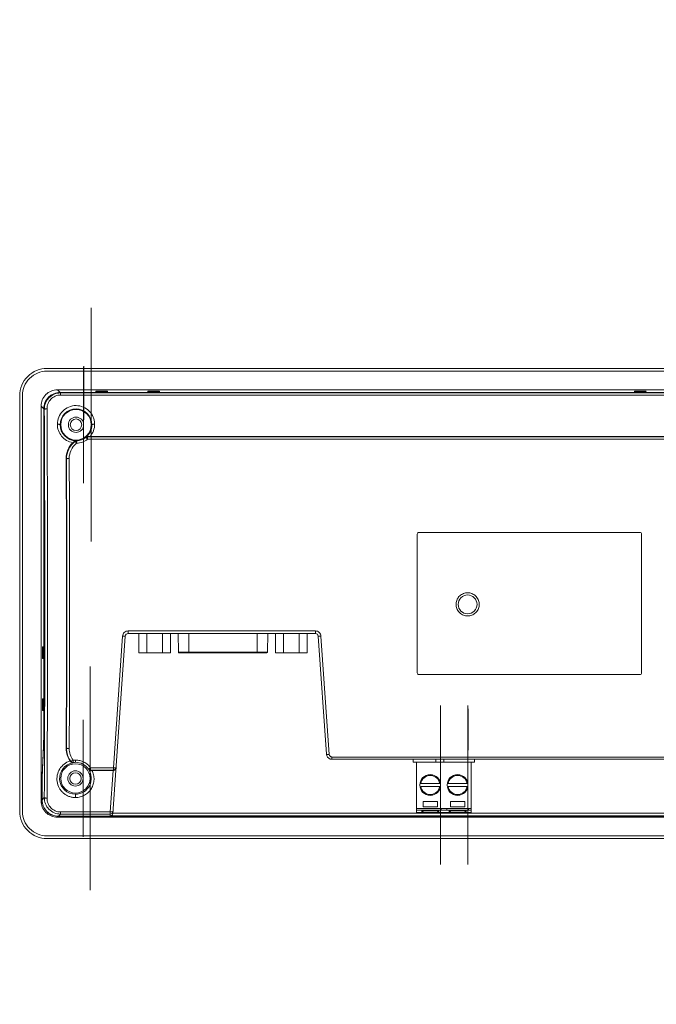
# Model space of a CAD drawing. Header units: centimetres. Extents: x -29.7 to 29.7, y -21 to 21.
# Tile 10 of 11: x 10.8 to 22.5, y -6.2 to 11.9. Entities that reach past the tile are written whole.
import ezdxf

# ---------------------------------------------------------------- set-up
doc = ezdxf.new("R2010")
doc.units = ezdxf.units.CM
doc.header["$MEASUREMENT"] = 0

msp = doc.modelspace()

# ---------------------------------------------------------------- linework, layer by layer
at = {"lineweight": 9}
for points, knots in [([(12.15447, 4.44221), (12.15447, 4.59656), (12.02935, 4.72168), (11.875, 4.72168), (11.72065, 4.72168), (11.59552, 4.59656), (11.59552, 4.44221), (11.59552, 4.28786), (11.72064, 4.16273), (11.87499, 4.16273), (12.02934, 4.16273), (12.15447, 4.28785), (12.15447, 4.4422), (12.15447, 11.851), (12.15447, -2.96659), (12.15447, 4.44221)], [0, 0, 0, 0, 0.25, 0.25, 0.25, 0.5, 0.5, 0.5, 0.75, 0.75, 0.75, 1, 1, 1, 1.00001, 1.00001, 1.00001, 1.00001]), ([(12.015, 4.44221), (12.015, 4.51953), (11.95231, 4.58221), (11.875, 4.58221), (11.79768, 4.58221), (11.735, 4.51953), (11.735, 4.44221), (11.73499, 4.36489), (11.79767, 4.30221), (11.87499, 4.30221), (11.95231, 4.3022), (12.01499, 4.36488), (12.015, 4.4422), (12.01548, 8.15356), (12.015, 0.73085), (12.015, 4.44221)], [0, 0, 0, 0, 0.25, 0.25, 0.25, 0.5, 0.5, 0.5, 0.75, 0.75, 0.75, 1, 1, 1, 1.00001, 1.00001, 1.00001, 1.00001]), ([(11.345, 5.47221), (11.21239, 5.47221), (11.08521, 5.41953), (10.99144, 5.32576), (10.89767, 5.23199), (10.845, 5.10481), (10.845, 4.97221)], [0, 0, 0, 0, 0.5, 0.5, 0.5, 1, 1, 1, 1]), ([(11.345, 5.42221), (11.22565, 5.42221), (11.11119, 5.37479), (11.0268, 5.2904), (10.94241, 5.20601), (10.895, 5.09155), (10.895, 4.97221)], [0, 0, 0, 0, 0.5, 0.5, 0.5, 1, 1, 1, 1]), ([(11.53521, 5.08189), (11.45566, 5.0819), (11.37938, 5.05031), (11.32313, 4.99407), (11.26689, 4.93782), (11.2353, 4.86154), (11.23531, 4.782)], [0, 0, 0, 0, 0.5, 0.5, 0.5, 1, 1, 1, 1]), ([(12.13261, -2.02779), (12.13261, -1.87999), (12.0128, -1.76018), (11.865, -1.76018), (11.71719, -1.76018), (11.59738, -1.87999), (11.59738, -2.02779), (11.59738, -2.1756), (11.71719, -2.29541), (11.86499, -2.29541), (12.0128, -2.29541), (12.13261, -2.1756), (12.13261, -2.0278), (12.13261, 5.0666), (12.13261, -9.12219), (12.13261, -2.02779)], [0, 0, 0, 0, 0.25, 0.25, 0.25, 0.5, 0.5, 0.5, 0.75, 0.75, 0.75, 1, 1, 1, 1.00001, 1.00001, 1.00001, 1.00001]), ([(11.58417, 5.03293), (11.50463, 5.03294), (11.42834, 5.00134), (11.3721, 4.9451), (11.31586, 4.88886), (11.28426, 4.81257), (11.28428, 4.73303)], [0, 0, 0, 0, 0.5, 0.5, 0.5, 1, 1, 1, 1]), ([(11.59327, 5.02382), (11.55396, 5.02382), (11.51419, 5.01584), (11.47765, 5.00047), (11.44129, 4.98517), (11.40813, 4.96256), (11.38058, 4.93445), (11.35319, 4.9065), (11.33136, 4.87313), (11.31671, 4.83675), (11.30212, 4.80049), (11.29467, 4.76125), (11.29485, 4.72246)], [0, 0, 0, 0, 0.25, 0.25, 0.25, 0.5, 0.5, 0.5, 0.75, 0.75, 0.75, 1, 1, 1, 1]), ([(11.59327, 4.9851), (11.56042, 4.9851), (11.52718, 4.97839), (11.49668, 4.96546), (11.46634, 4.95261), (11.43872, 4.93361), (11.41581, 4.91005), (11.39306, 4.88664), (11.37496, 4.85873), (11.36285, 4.82834), (11.35078, 4.79806), (11.34465, 4.76533), (11.34483, 4.73297)], [0, 0, 0, 0, 0.25, 0.25, 0.25, 0.5, 0.5, 0.5, 0.75, 0.75, 0.75, 1, 1, 1, 1]), ([(11.29485, 4.72246), (11.29506, 4.72426), (11.29692, 4.72538), (11.29871, 4.72627), (11.30259, 4.72821), (11.30617, 4.72907), (11.30991, 4.7298), (11.3153, 4.73085), (11.321, 4.73164), (11.32666, 4.73216), (11.33273, 4.73271), (11.33874, 4.73294), (11.34479, 4.73297)], [0, 0, 0, 0, 0.25, 0.25, 0.25, 0.5, 0.5, 0.5, 0.75, 0.75, 0.75, 1, 1, 1, 1]), ([(11.29485, -2.37805), (11.30151, -1.19464), (11.30473, -0.01122), (11.30473, 1.17221), (11.30473, 2.35563), (11.30151, 3.53905), (11.29485, 4.72246)], [0, 0, 0, 0, 0.5, 0.5, 0.5, 1, 1, 1, 1]), ([(11.34482, 4.73297), (11.35149, 3.54608), (11.3547, 2.35916), (11.3547, 1.17224), (11.3547, -0.01468), (11.35149, -1.2016), (11.34482, -2.3885)], [0, 0, 0, 0, 0.5, 0.5, 0.5, 1, 1, 1, 1]), ([(12.216, 4.45189), (12.21593, 4.47396), (12.21401, 4.49609), (12.20992, 4.5178), (12.20583, 4.53953), (12.19956, 4.56084), (12.19113, 4.58131), (12.17427, 4.62222), (12.14878, 4.6598), (12.1173, 4.69115), (12.08558, 4.72274), (12.04776, 4.748), (12.00653, 4.76543), (11.96504, 4.78297), (11.92009, 4.79259), (11.87514, 4.79267), (11.83019, 4.79275), (11.78526, 4.78329), (11.74368, 4.76585), (11.70236, 4.74851), (11.66437, 4.72328), (11.63293, 4.69157), (11.60173, 4.6601), (11.57699, 4.62225), (11.56008, 4.58109), (11.54323, 4.5401), (11.53414, 4.49583), (11.53399, 4.45189)], [0, 0, 0, 0, 0.11111111, 0.11111111, 0.11111111, 0.22222222, 0.22222222, 0.22222222, 0.33333333, 0.33333333, 0.33333333, 0.44444444, 0.44444444, 0.44444444, 0.55555556, 0.55555556, 0.55555556, 0.66666667, 0.66666667, 0.66666667, 0.77777778, 0.77777778, 0.77777778, 0.88888889, 0.88888889, 0.88888889, 1, 1, 1, 1]), ([(12.16602, 4.44221), (12.16534, 4.60245), (12.03524, 4.73199), (11.875, 4.73199), (11.71475, 4.73199), (11.58465, 4.60245), (11.58397, 4.44221)], [0, 0, 0, 0, 0.5, 0.5, 0.5, 1, 1, 1, 1]), ([(11.98, 4.44221), (11.98, 4.5002), (11.93299, 4.54721), (11.875, 4.54721), (11.81701, 4.54721), (11.77, 4.5002), (11.77, 4.44221), (11.76999, 4.38422), (11.817, 4.33721), (11.87499, 4.33721), (11.93298, 4.33721), (11.97999, 4.38421), (11.98, 4.4422), (11.98, 4.44221), (11.98, 4.4422), (11.98, 4.44221)], [0, 0, 0, 0, 0.25, 0.25, 0.25, 0.5, 0.5, 0.5, 0.75, 0.75, 0.75, 1, 1, 1, 1.00001, 1.00001, 1.00001, 1.00001]), ([(11.53399, 4.45189), (11.53386, 4.41249), (11.54076, 4.37275), (11.5541, 4.33541), (11.56751, 4.29789), (11.58744, 4.26279), (11.61277, 4.23213), (11.63825, 4.20128), (11.66919, 4.17492), (11.70385, 4.1548), (11.73869, 4.13458), (11.77727, 4.12065), (11.8167, 4.11379)], [0, 0, 0, 0, 0.25, 0.25, 0.25, 0.5, 0.5, 0.5, 0.75, 0.75, 0.75, 1, 1, 1, 1]), ([(11.58399, 4.44221), (11.58384, 4.44392), (11.58199, 4.44493), (11.58023, 4.44574), (11.57626, 4.44756), (11.57274, 4.44833), (11.56904, 4.449), (11.56366, 4.44996), (11.5579, 4.45069), (11.55222, 4.45116), (11.5461, 4.45167), (11.54007, 4.45187), (11.53399, 4.45189)], [0, 0, 0, 0, 0.25, 0.25, 0.25, 0.5, 0.5, 0.5, 0.75, 0.75, 0.75, 1, 1, 1, 1]), ([(12.05859, 4.21528), (12.092, 4.24245), (12.11967, 4.27759), (12.13825, 4.317), (12.15668, 4.35613), (12.16617, 4.39946), (12.166, 4.44221)], [0, 0, 0, 0, 0.5, 0.5, 0.5, 1, 1, 1, 1]), ([(12.13114, 4.22498), (12.15811, 4.25605), (12.17988, 4.29218), (12.19433, 4.33101), (12.20871, 4.36964), (12.21585, 4.41095), (12.216, 4.45189)], [0, 0, 0, 0, 0.5, 0.5, 0.5, 1, 1, 1, 1]), ([(12.16601, 4.44221), (12.16615, 4.44383), (12.16787, 4.44483), (12.16952, 4.44562), (12.17332, 4.44745), (12.17674, 4.44821), (12.18031, 4.44887), (12.18571, 4.44987), (12.19147, 4.45063), (12.19716, 4.45112), (12.20348, 4.45166), (12.20972, 4.45187), (12.216, 4.45189)], [0, 0, 0, 0, 0.25, 0.25, 0.25, 0.5, 0.5, 0.5, 0.75, 0.75, 0.75, 1, 1, 1, 1]), ([(11.87371, 4.15008), (11.87118, 4.15004), (11.86867, 4.14979), (11.86617, 4.14932), (11.85817, 4.1478), (11.85044, 4.144), (11.84428, 4.13873)], [0, 0, 0, 0, 0.5, 0.5, 0.5, 1, 1, 1, 1]), ([(11.88491, 4.14633), (11.91561, 4.14736), (11.9463, 4.15338), (11.97536, 4.1639), (12.00433, 4.17439), (12.03168, 4.18935), (12.05586, 4.20812)], [0, 0, 0, 0, 0.5, 0.5, 0.5, 1, 1, 1, 1]), ([(11.88659, 4.10492), (11.8864, 4.11019), (11.88621, 4.11545), (11.88602, 4.12072), (11.88586, 4.12528), (11.8857, 4.12984), (11.8855, 4.1344), (11.88542, 4.13609), (11.88534, 4.13778), (11.88528, 4.13948), (11.88524, 4.14071), (11.88521, 4.14195), (11.88511, 4.14318), (11.88505, 4.14394), (11.88497, 4.14469), (11.88499, 4.14547), (11.88499, 4.14577), (11.88501, 4.14606), (11.88491, 4.14633)], [0, 0, 0, 0, 0.16666667, 0.16666667, 0.16666667, 0.33333333, 0.33333333, 0.33333333, 0.5, 0.5, 0.5, 0.66666667, 0.66666667, 0.66666667, 0.83333333, 0.83333333, 0.83333333, 1, 1, 1, 1]), ([(11.88658, 4.10492), (11.92248, 4.10613), (11.95842, 4.11305), (11.99238, 4.12537), (12.02625, 4.13766), (12.05816, 4.15533), (12.08642, 4.17732)], [0, 0, 0, 0, 0.5, 0.5, 0.5, 1, 1, 1, 1]), ([(12.05586, 4.20812), (12.05622, 4.20831), (12.05668, 4.20817), (12.05709, 4.208), (12.05793, 4.20765), (12.05859, 4.2072), (12.05925, 4.20671), (12.0603, 4.20592), (12.06135, 4.20504), (12.06236, 4.20413), (12.06373, 4.2029), (12.06504, 4.20163), (12.06632, 4.20034), (12.06968, 4.19695), (12.0729, 4.1934), (12.07604, 4.18979), (12.07959, 4.1857), (12.08305, 4.18154), (12.08642, 4.17732)], [0, 0, 0, 0, 0.16666667, 0.16666667, 0.16666667, 0.33333333, 0.33333333, 0.33333333, 0.5, 0.5, 0.5, 0.66666667, 0.66666667, 0.66666667, 0.83333333, 0.83333333, 0.83333333, 1, 1, 1, 1]), ([(12.08959, 4.22539), (12.08665, 4.22546), (12.0837, 4.22528), (12.08078, 4.22483), (12.07278, 4.22357), (12.06493, 4.22024), (12.05858, 4.21528)], [0, 0, 0, 0, 0.5, 0.5, 0.5, 1, 1, 1, 1]), ([(12.08959, 4.22539), (12.09277, 4.22532), (12.09596, 4.22526), (12.09914, 4.22521), (12.10981, 4.22504), (12.12048, 4.22498), (12.13114, 4.22498)], [0, 0, 0, 0, 0.5, 0.5, 0.5, 1, 1, 1, 1]), ([(11.69462, 3.82282), (11.69433, 3.87644), (11.70489, 3.93067), (11.72578, 3.98062), (11.74672, 4.03069), (11.77804, 4.07645), (11.8167, 4.11379)], [0, 0, 0, 0, 0.5, 0.5, 0.5, 1, 1, 1, 1]), ([(11.70073, 3.81672), (11.70044, 3.87743), (11.7142, 3.93905), (11.74105, 3.99435), (11.76797, 4.0498), (11.80806, 4.0989), (11.85628, 4.13606)], [0, 0, 0, 0, 0.5, 0.5, 0.5, 1, 1, 1, 1]), ([(11.7507, 3.82445), (11.7504, 3.85125), (11.75343, 3.87817), (11.75938, 3.90438), (11.7683, 3.94365), (11.78378, 3.98132), (11.80507, 4.01583), (11.82641, 4.05043), (11.8536, 4.08185), (11.88658, 4.10492)], [0, 0, 0, 0, 0.33333333, 0.33333333, 0.33333333, 0.66666667, 0.66666667, 0.66666667, 1, 1, 1, 1]), ([(11.81671, 4.11379), (11.8191, 4.1161), (11.82151, 4.11839), (11.82394, 4.12065), (11.83058, 4.12683), (11.83738, 4.13284), (11.84428, 4.13873)], [0, 0, 0, 0, 0.5, 0.5, 0.5, 1, 1, 1, 1]), ([(11.85628, 4.13607), (11.85676, 4.13617), (11.85725, 4.13592), (11.8577, 4.13567), (11.85857, 4.13517), (11.85931, 4.13464), (11.86004, 4.13407), (11.86113, 4.13323), (11.86219, 4.13229), (11.86322, 4.13133), (11.86456, 4.13008), (11.86585, 4.12879), (11.86713, 4.12748), (11.8704, 4.12412), (11.87352, 4.12059), (11.87659, 4.11702), (11.88, 4.11305), (11.88333, 4.10902), (11.88659, 4.10492)], [0, 0, 0, 0, 0.16666667, 0.16666667, 0.16666667, 0.33333333, 0.33333333, 0.33333333, 0.5, 0.5, 0.5, 0.66666667, 0.66666667, 0.66666667, 0.83333333, 0.83333333, 0.83333333, 1, 1, 1, 1]), ([(11.70073, 3.81672), (11.70086, 3.81729), (11.70134, 3.81773), (11.70185, 3.8181), (11.70275, 3.81875), (11.70373, 3.81915), (11.70472, 3.81951), (11.7083, 3.82079), (11.71213, 3.82151), (11.71596, 3.82209), (11.72153, 3.82293), (11.72707, 3.82347), (11.73265, 3.82383), (11.73865, 3.82422), (11.74468, 3.82442), (11.7507, 3.82445)], [0, 0, 0, 0, 0.2, 0.2, 0.2, 0.4, 0.4, 0.4, 0.6, 0.6, 0.6, 0.8, 0.8, 0.8, 1, 1, 1, 1]), ([(18.545, -2.14779), (18.545, -2.04286), (18.45993, -1.95779), (18.355, -1.95779), (18.25006, -1.95779), (18.165, -2.04286), (18.165, -2.14779), (18.16499, -2.25273), (18.25006, -2.33779), (18.35499, -2.33779), (18.45993, -2.3378), (18.54499, -2.25273), (18.545, -2.1478), (18.54548, 2.88884), (18.545, -7.18443), (18.545, -2.14779)], [0, 0, 0, 0, 0.25, 0.25, 0.25, 0.5, 0.5, 0.5, 0.75, 0.75, 0.75, 1, 1, 1, 1.00001, 1.00001, 1.00001, 1.00001]), ([(19.045, -2.14779), (19.045, -2.04286), (18.95993, -1.95779), (18.855, -1.95779), (18.75006, -1.95779), (18.665, -2.04286), (18.665, -2.14779), (18.66499, -2.25273), (18.75006, -2.33779), (18.85499, -2.33779), (18.95993, -2.3378), (19.04499, -2.25273), (19.045, -2.1478), (19.04548, 2.88884), (19.045, -7.18443), (19.045, -2.14779)], [0, 0, 0, 0, 0.25, 0.25, 0.25, 0.5, 0.5, 0.5, 0.75, 0.75, 0.75, 1, 1, 1, 1.00001, 1.00001, 1.00001, 1.00001]), ([(18.1481, 2.47325), (18.14017, 2.47325), (18.13191, 2.46993), (18.12613, 2.46415), (18.12035, 2.45837), (18.11704, 2.45013), (18.11705, 2.44221)], [0, 0, 0, 0, 0.5, 0.5, 0.5, 1, 1, 1, 1]), ([(22.21914, 2.44221), (22.21915, 2.45013), (22.21584, 2.45837), (22.21006, 2.46415), (22.20428, 2.46993), (22.19602, 2.47325), (22.1881, 2.47325)], [0, 0, 0, 0, 0.5, 0.5, 0.5, 1, 1, 1, 1]), ([(12.005, -2.02779), (12.005, -1.95047), (11.94231, -1.88779), (11.865, -1.88779), (11.78768, -1.88779), (11.725, -1.95047), (11.725, -2.02779), (11.72499, -2.10511), (11.78767, -2.16779), (11.86499, -2.16779), (11.94231, -2.1678), (12.00499, -2.10512), (12.005, -2.0278), (12.00548, 1.68356), (12.005, -5.73915), (12.005, -2.02779)], [0, 0, 0, 0, 0.25, 0.25, 0.25, 0.5, 0.5, 0.5, 0.75, 0.75, 0.75, 1, 1, 1, 1.00001, 1.00001, 1.00001, 1.00001]), ([(18.82679, 1.17221), (18.82874, 1.19845), (18.8357, 1.22459), (18.84719, 1.24847), (18.85868, 1.27234), (18.8747, 1.29396), (18.89411, 1.31193), (18.91352, 1.3299), (18.93633, 1.34422), (18.96097, 1.35387), (18.98561, 1.36353), (19.01207, 1.36852), (19.03853, 1.36852), (19.06499, 1.36852), (19.09145, 1.36353), (19.11608, 1.35387), (19.14072, 1.34422), (19.16353, 1.3299), (19.18295, 1.31193), (19.20236, 1.29396), (19.21836, 1.27234), (19.22985, 1.24846), (19.24135, 1.22458), (19.24832, 1.19845), (19.25027, 1.17221)], [0, 0, 0, 0, 0.125, 0.125, 0.125, 0.25, 0.25, 0.25, 0.375, 0.375, 0.375, 0.5, 0.5, 0.5, 0.625, 0.625, 0.625, 0.75, 0.75, 0.75, 0.875, 0.875, 0.875, 1, 1, 1, 1]), ([(19.21087, 1.15649), (19.21087, 1.25168), (19.13371, 1.32884), (19.03853, 1.32884), (18.94335, 1.32884), (18.86618, 1.25168), (18.86618, 1.15649), (18.86618, 1.06131), (18.94334, 0.98415), (19.03853, 0.98415), (19.13371, 0.98415), (19.21087, 1.06131), (19.21087, 1.15649)], [0, 0, 0, 0, 0.25, 0.25, 0.25, 0.5, 0.5, 0.5, 0.75, 0.75, 0.75, 1, 1, 1, 1]), ([(19.24724, 1.11756), (19.24245, 1.09201), (19.2328, 1.06712), (19.219, 1.04488), (19.20521, 1.02264), (19.18729, 1.00305), (19.16642, 0.98734), (19.14555, 0.97162), (19.12174, 0.95979), (19.0966, 0.95265), (19.07146, 0.94551), (19.045, 0.94307), (19.01898, 0.94547), (18.99296, 0.94787), (18.96738, 0.95512), (18.94398, 0.96675), (18.92058, 0.97837), (18.89934, 0.99437), (18.88171, 1.01365), (18.86408, 1.03292), (18.85005, 1.05547), (18.84058, 1.07986), (18.83111, 1.10426), (18.8262, 1.1305), (18.8262, 1.15649)], [0, 0, 0, 0, 0.125, 0.125, 0.125, 0.25, 0.25, 0.25, 0.375, 0.375, 0.375, 0.5, 0.5, 0.5, 0.625, 0.625, 0.625, 0.75, 0.75, 0.75, 0.875, 0.875, 0.875, 1, 1, 1, 1]), ([(12.82662, 0.67074), (12.81416, 0.67066), (12.80158, 0.66835), (12.78991, 0.66376), (12.77825, 0.65917), (12.7675, 0.6523), (12.75836, 0.64374), (12.74922, 0.63517), (12.74167, 0.62491), (12.73631, 0.61358), (12.73095, 0.60225), (12.72778, 0.58986), (12.72686, 0.57745)], [0, 0, 0, 0, 0.25, 0.25, 0.25, 0.5, 0.5, 0.5, 0.75, 0.75, 0.75, 1, 1, 1, 1]), ([(12.72686, 0.57745), (12.73297, 0.57702), (12.73909, 0.57663), (12.7452, 0.57629), (12.74817, 0.57612), (12.75114, 0.57597), (12.75412, 0.57583), (12.75678, 0.5757), (12.75946, 0.57557), (12.76209, 0.57549), (12.76422, 0.57543), (12.76633, 0.57539), (12.76855, 0.57532), (12.77016, 0.57527), (12.77182, 0.5752), (12.77321, 0.5753), (12.774, 0.57536), (12.77471, 0.57548), (12.77589, 0.57544), (12.77628, 0.57543), (12.77672, 0.5754), (12.77674, 0.57569)], [0, 0, 0, 0, 0.14285714, 0.14285714, 0.14285714, 0.28571429, 0.28571429, 0.28571429, 0.42857143, 0.42857143, 0.42857143, 0.57142857, 0.57142857, 0.57142857, 0.71428571, 0.71428571, 0.71428571, 0.85714286, 0.85714286, 0.85714286, 1, 1, 1, 1]), ([(16.35552, 0.57745), (16.35458, 0.58986), (16.35143, 0.60226), (16.34607, 0.61358), (16.34072, 0.62491), (16.33316, 0.63518), (16.32402, 0.64374), (16.31487, 0.6523), (16.30413, 0.65915), (16.29247, 0.66375), (16.28081, 0.66835), (16.26822, 0.67069), (16.25577, 0.67074)], [0, 0, 0, 0, 0.25, 0.25, 0.25, 0.5, 0.5, 0.5, 0.75, 0.75, 0.75, 1, 1, 1, 1]), ([(16.35552, 0.57745), (16.34942, 0.57702), (16.3433, 0.57663), (16.33719, 0.57629), (16.33422, 0.57612), (16.33125, 0.57597), (16.32827, 0.57583), (16.32561, 0.5757), (16.32293, 0.57557), (16.3203, 0.57549), (16.31817, 0.57543), (16.31606, 0.57539), (16.31384, 0.57532), (16.31223, 0.57527), (16.31057, 0.5752), (16.30918, 0.5753), (16.30838, 0.57536), (16.30768, 0.57548), (16.3065, 0.57544), (16.30611, 0.57542), (16.30567, 0.5754), (16.30564, 0.57569)], [0, 0, 0, 0, 0.14285714, 0.14285714, 0.14285714, 0.28571429, 0.28571429, 0.28571429, 0.42857143, 0.42857143, 0.42857143, 0.57142857, 0.57142857, 0.57142857, 0.71428571, 0.71428571, 0.71428571, 0.85714286, 0.85714286, 0.85714286, 1, 1, 1, 1]), ([(18.11705, -0.0978), (18.11704, -0.10571), (18.12035, -0.11396), (18.12613, -0.11973), (18.13191, -0.12552), (18.14017, -0.12883), (18.1481, -0.12884)], [0, 0, 0, 0, 0.5, 0.5, 0.5, 1, 1, 1, 1]), ([(22.1881, -0.12884), (22.19602, -0.12883), (22.20428, -0.12552), (22.21006, -0.11973), (22.21584, -0.11396), (22.21915, -0.10571), (22.21914, -0.0978)], [0, 0, 0, 0, 0.5, 0.5, 0.5, 1, 1, 1, 1]), ([(11.281, -1.42828), (11.28238, -1.3978), (11.28297, -1.36729), (11.2834, -1.33678), (11.28398, -1.29511), (11.28427, -1.25344), (11.28427, -1.21177)], [0, 0, 0, 0, 0.5, 0.5, 0.5, 1, 1, 1, 1]), ([(11.28506, -1.21177), (11.28506, -1.25844), (11.28473, -1.30511), (11.28408, -1.35178), (11.2836, -1.38595), (11.28294, -1.42012), (11.28139, -1.45426)], [0, 0, 0, 0, 0.5, 0.5, 0.5, 1, 1, 1, 1]), ([(11.69462, -1.47841), (11.6944, -1.51927), (11.70042, -1.56041), (11.71254, -1.59968), (11.72467, -1.63899), (11.7429, -1.67643), (11.76623, -1.71004)], [0, 0, 0, 0, 0.5, 0.5, 0.5, 1, 1, 1, 1]), ([(11.78148, -1.71598), (11.75536, -1.68134), (11.73479, -1.64215), (11.72108, -1.60069), (11.70738, -1.55929), (11.70053, -1.51563), (11.70073, -1.4723)], [0, 0, 0, 0, 0.5, 0.5, 0.5, 1, 1, 1, 1]), ([(11.70073, -1.4723), (11.70086, -1.47288), (11.70135, -1.47332), (11.70185, -1.47369), (11.70276, -1.47434), (11.70373, -1.47474), (11.70472, -1.4751), (11.7083, -1.47638), (11.71213, -1.4771), (11.71595, -1.47768), (11.72151, -1.47852), (11.72706, -1.47905), (11.73263, -1.47942), (11.73863, -1.47981), (11.74466, -1.48), (11.75067, -1.48004)], [0, 0, 0, 0, 0.2, 0.2, 0.2, 0.4, 0.4, 0.4, 0.6, 0.6, 0.6, 0.8, 0.8, 0.8, 1, 1, 1, 1]), ([(11.7507, -1.48004), (11.7505, -1.51809), (11.7566, -1.5564), (11.76856, -1.59279), (11.78051, -1.62918), (11.79833, -1.66365), (11.82116, -1.69408)], [0, 0, 0, 0, 0.5, 0.5, 0.5, 1, 1, 1, 1]), ([(16.45672, -1.58477), (16.45676, -1.58533), (16.45719, -1.5858), (16.45765, -1.58616), (16.45848, -1.58683), (16.45942, -1.58717), (16.46038, -1.58746), (16.46396, -1.58856), (16.46775, -1.58906), (16.47153, -1.5894), (16.47715, -1.5899), (16.48275, -1.59005), (16.48835, -1.59002), (16.49443, -1.58999), (16.50053, -1.58975), (16.5066, -1.58933)], [0, 0, 0, 0, 0.2, 0.2, 0.2, 0.4, 0.4, 0.4, 0.6, 0.6, 0.6, 0.8, 0.8, 0.8, 1, 1, 1, 1]), ([(16.5066, -1.58933), (16.50713, -1.5955), (16.50865, -1.60166), (16.51129, -1.6073), (16.51393, -1.61296), (16.51768, -1.61809), (16.52224, -1.62238), (16.52681, -1.62669), (16.53218, -1.63014), (16.53803, -1.63244), (16.54389, -1.63475), (16.55021, -1.63591), (16.55647, -1.63598)], [0, 0, 0, 0, 0.25, 0.25, 0.25, 0.5, 0.5, 0.5, 0.75, 0.75, 0.75, 1, 1, 1, 1]), ([(11.865, -2.37693), (11.85481, -2.37739), (11.84461, -2.37704), (11.83442, -2.37633), (11.82424, -2.37562), (11.81409, -2.37454), (11.80407, -2.37272), (11.79406, -2.37089), (11.78418, -2.36832), (11.77443, -2.36537), (11.76469, -2.36242), (11.75506, -2.35909), (11.74557, -2.35541), (11.7361, -2.35174), (11.72676, -2.34773), (11.71762, -2.3433), (11.70849, -2.33887), (11.69957, -2.33401), (11.69087, -2.32877), (11.67355, -2.31832), (11.65715, -2.30631), (11.6419, -2.29299), (11.62669, -2.27971), (11.61262, -2.26514), (11.59999, -2.24942), (11.5874, -2.23375), (11.57623, -2.21695), (11.56663, -2.19926), (11.54754, -2.16411), (11.53459, -2.12544), (11.52874, -2.08576), (11.5229, -2.0461), (11.52415, -2.00543), (11.53236, -1.96621), (11.54059, -1.92685), (11.55584, -1.88895), (11.57716, -1.85487), (11.59861, -1.8206), (11.6262, -1.79021), (11.65833, -1.76554), (11.69063, -1.74074), (11.72751, -1.72174), (11.76623, -1.71003)], [0, 0, 0, 0, 0.07142857, 0.07142857, 0.07142857, 0.14285714, 0.14285714, 0.14285714, 0.21428571, 0.21428571, 0.21428571, 0.28571429, 0.28571429, 0.28571429, 0.35714286, 0.35714286, 0.35714286, 0.42857143, 0.42857143, 0.42857143, 0.5, 0.5, 0.5, 0.57142857, 0.57142857, 0.57142857, 0.64285714, 0.64285714, 0.64285714, 0.71428571, 0.71428571, 0.71428571, 0.78571429, 0.78571429, 0.78571429, 0.85714286, 0.85714286, 0.85714286, 0.92857143, 0.92857143, 0.92857143, 1, 1, 1, 1]), ([(11.81932, -1.74046), (11.67001, -1.76426), (11.56409, -1.89884), (11.57604, -2.04956), (11.58799, -2.20028), (11.7138, -2.31648), (11.865, -2.31645)], [0, 0, 0, 0, 0.5, 0.5, 0.5, 1, 1, 1, 1]), ([(11.77335, -1.72007), (11.77887, -1.72773), (11.78671, -1.73402), (11.79564, -1.73756), (11.80316, -1.74054), (11.81145, -1.74157), (11.81932, -1.74047)], [0, 0, 0, 0, 0.5, 0.5, 0.5, 1, 1, 1, 1]), ([(11.78149, -1.71597), (11.78201, -1.71626), (11.78266, -1.71621), (11.78327, -1.7161), (11.7843, -1.71593), (11.78524, -1.7156), (11.78617, -1.71524), (11.78751, -1.71472), (11.78886, -1.71414), (11.79018, -1.71352), (11.79188, -1.71272), (11.79353, -1.71187), (11.79517, -1.71098), (11.79933, -1.70873), (11.80338, -1.70625), (11.80733, -1.70364), (11.81202, -1.70056), (11.81658, -1.6973), (11.82117, -1.69408)], [0, 0, 0, 0, 0.16666667, 0.16666667, 0.16666667, 0.33333333, 0.33333333, 0.33333333, 0.5, 0.5, 0.5, 0.66666667, 0.66666667, 0.66666667, 0.83333333, 0.83333333, 0.83333333, 1, 1, 1, 1]), ([(11.82752, -1.73533), (11.82727, -1.73518), (11.82726, -1.73482), (11.82724, -1.73448), (11.82716, -1.73361), (11.82694, -1.73292), (11.82676, -1.73219), (11.82647, -1.73102), (11.8263, -1.72974), (11.82611, -1.72849), (11.82585, -1.72677), (11.82557, -1.72509), (11.8253, -1.72341), (11.82496, -1.7213), (11.82466, -1.71918), (11.82435, -1.71705), (11.824, -1.71462), (11.82365, -1.7122), (11.82331, -1.70977), (11.82257, -1.70455), (11.82186, -1.69931), (11.82117, -1.69408)], [0, 0, 0, 0, 0.14285714, 0.14285714, 0.14285714, 0.28571429, 0.28571429, 0.28571429, 0.42857143, 0.42857143, 0.42857143, 0.57142857, 0.57142857, 0.57142857, 0.71428571, 0.71428571, 0.71428571, 0.85714286, 0.85714286, 0.85714286, 1, 1, 1, 1]), ([(12.14277, -1.83291), (12.1268, -1.8114), (12.10861, -1.79137), (12.08826, -1.77387), (12.06784, -1.7563), (12.04525, -1.74127), (12.02126, -1.729), (11.99719, -1.71669), (11.97172, -1.70716), (11.94544, -1.70084), (11.91912, -1.69452), (11.892, -1.69143), (11.865, -1.69129)], [0, 0, 0, 0, 0.25, 0.25, 0.25, 0.5, 0.5, 0.5, 0.75, 0.75, 0.75, 1, 1, 1, 1]), ([(12.10245, -1.85371), (12.07563, -1.81691), (12.03964, -1.78601), (11.99856, -1.76505), (11.95725, -1.74396), (11.91079, -1.73294), (11.865, -1.73293)], [0, 0, 0, 0, 0.5, 0.5, 0.5, 1, 1, 1, 1]), ([(11.25477, -2.01649), (11.25487, -2.01276), (11.25497, -2.00903), (11.25508, -2.0053), (11.25536, -1.99578), (11.25569, -1.98627), (11.25612, -1.97676)], [0, 0, 0, 0, 0.5, 0.5, 0.5, 1, 1, 1, 1]), ([(11.97, -2.02779), (11.97, -1.9698), (11.92299, -1.92279), (11.865, -1.92279), (11.80701, -1.92279), (11.76, -1.9698), (11.76, -2.02779), (11.75999, -2.08578), (11.807, -2.13279), (11.86499, -2.13279), (11.92298, -2.13279), (11.96999, -2.08579), (11.97, -2.0278), (11.97, -2.0278), (11.97, -2.02779), (11.97, -2.02779)], [0, 0, 0, 0, 0.25, 0.25, 0.25, 0.5, 0.5, 0.5, 0.75, 0.75, 0.75, 1, 1, 1, 1.00001, 1.00001, 1.00001, 1.00001]), ([(11.865, -2.31646), (11.973, -2.31648), (12.07206, -2.25643), (12.12201, -2.16067), (12.17196, -2.0649), (12.16451, -1.94931), (12.10268, -1.86075)], [0, 0, 0, 0, 0.5, 0.5, 0.5, 1, 1, 1, 1]), ([(12.16739, -1.88057), (12.18125, -1.90583), (12.19056, -1.93358), (12.19665, -1.96192), (12.20272, -1.99018), (12.20559, -2.01902), (12.20466, -2.04779), (12.20373, -2.07653), (12.19901, -2.1052), (12.19087, -2.13285), (12.18272, -2.16054), (12.17113, -2.18721), (12.15628, -2.21192), (12.14136, -2.23673), (12.12316, -2.25957), (12.10244, -2.27984), (12.08163, -2.30019), (12.05828, -2.31794), (12.03303, -2.33238), (12.00765, -2.34691), (11.98033, -2.35809), (11.95203, -2.36556), (11.92364, -2.37304), (11.89425, -2.37678), (11.865, -2.37693)], [0, 0, 0, 0, 0.125, 0.125, 0.125, 0.25, 0.25, 0.25, 0.375, 0.375, 0.375, 0.5, 0.5, 0.5, 0.625, 0.625, 0.625, 0.75, 0.75, 0.75, 0.875, 0.875, 0.875, 1, 1, 1, 1]), ([(12.14277, -1.83291), (12.1382, -1.83614), (12.13356, -1.83926), (12.12884, -1.84223), (12.1246, -1.84489), (12.12031, -1.84742), (12.11584, -1.84974), (12.11284, -1.8513), (12.10976, -1.85276), (12.10658, -1.85371), (12.10571, -1.85397), (12.10484, -1.85419), (12.10387, -1.85416), (12.10335, -1.85415), (12.10279, -1.85407), (12.10245, -1.85371)], [0, 0, 0, 0, 0.2, 0.2, 0.2, 0.4, 0.4, 0.4, 0.6, 0.6, 0.6, 0.8, 0.8, 0.8, 1, 1, 1, 1]), ([(12.14277, -1.87412), (12.13502, -1.87412), (12.12717, -1.87227), (12.12017, -1.86873), (12.11317, -1.86518), (12.10703, -1.85995), (12.10245, -1.85371)], [0, 0, 0, 0, 0.5, 0.5, 0.5, 1, 1, 1, 1]), ([(12.10267, -1.86075), (12.10698, -1.86668), (12.11277, -1.87165), (12.11936, -1.87509), (12.12677, -1.87895), (12.13521, -1.88087), (12.14346, -1.88074)], [0, 0, 0, 0, 0.5, 0.5, 0.5, 1, 1, 1, 1]), ([(12.55836, -1.88057), (12.56531, -1.88058), (12.57235, -1.87915), (12.57878, -1.87637), (12.58463, -1.87384), (12.58997, -1.87019), (12.59442, -1.86567), (12.59849, -1.86156), (12.60181, -1.85671), (12.60416, -1.85142), (12.6064, -1.84638), (12.60775, -1.84095), (12.60814, -1.83549)], [0, 0, 0, 0, 0.25, 0.25, 0.25, 0.5, 0.5, 0.5, 0.75, 0.75, 0.75, 1, 1, 1, 1]), ([(12.55881, -1.87412), (12.57102, -1.87412), (12.5837, -1.86927), (12.59291, -1.86069), (12.60211, -1.85212), (12.60783, -1.83981), (12.60869, -1.82763)], [0, 0, 0, 0, 0.5, 0.5, 0.5, 1, 1, 1, 1]), ([(12.55881, -1.83291), (12.56769, -1.83351), (12.57661, -1.83375), (12.5855, -1.83335), (12.58928, -1.83319), (12.59306, -1.8329), (12.59682, -1.83239), (12.59947, -1.83204), (12.60211, -1.83157), (12.60464, -1.83071)], [0, 0, 0, 0, 0.33333333, 0.33333333, 0.33333333, 0.66666667, 0.66666667, 0.66666667, 1, 1, 1, 1]), ([(12.60464, -1.83071), (12.60524, -1.83051), (12.60581, -1.83029), (12.60641, -1.82999), (12.60745, -1.82948), (12.60861, -1.82872), (12.60869, -1.82763)], [0, 0, 0, 0, 0.5, 0.5, 0.5, 1, 1, 1, 1]), ([(18.5282, -2.12279), (18.51577, -2.03669), (18.44199, -1.97279), (18.355, -1.97279), (18.268, -1.97279), (18.19422, -2.03669), (18.18179, -2.12279)], [0, 0, 0, 0, 0.5, 0.5, 0.5, 1, 1, 1, 1]), ([(19.0282, -2.12279), (19.01577, -2.03669), (18.94199, -1.97279), (18.855, -1.97279), (18.768, -1.97279), (18.69422, -2.03669), (18.68179, -2.12279)], [0, 0, 0, 0, 0.5, 0.5, 0.5, 1, 1, 1, 1]), ([(11.25286, -2.18166), (11.25288, -2.16643), (11.25293, -2.1512), (11.25303, -2.13597), (11.25326, -2.09614), (11.25373, -2.05631), (11.25477, -2.01649)], [0, 0, 0, 0, 0.5, 0.5, 0.5, 1, 1, 1, 1]), ([(11.25625, -2.00851), (11.25515, -2.0329), (11.25468, -2.0573), (11.25434, -2.08171), (11.25387, -2.11505), (11.25364, -2.14838), (11.25364, -2.18172)], [0, 0, 0, 0, 0.5, 0.5, 0.5, 1, 1, 1, 1]), ([(18.18179, -2.17279), (18.19422, -2.25889), (18.268, -2.32279), (18.355, -2.32279), (18.44199, -2.32279), (18.51577, -2.25889), (18.5282, -2.17279)], [0, 0, 0, 0, 0.5, 0.5, 0.5, 1, 1, 1, 1]), ([(18.68179, -2.17279), (18.69422, -2.25889), (18.768, -2.32279), (18.855, -2.32279), (18.94199, -2.32279), (19.01577, -2.25889), (19.0282, -2.17279)], [0, 0, 0, 0, 0.5, 0.5, 0.5, 1, 1, 1, 1]), ([(11.23531, -2.43758), (11.2353, -2.51713), (11.26689, -2.59341), (11.32313, -2.64966), (11.37938, -2.7059), (11.45566, -2.73749), (11.53521, -2.73748)], [0, 0, 0, 0, 0.5, 0.5, 0.5, 1, 1, 1, 1]), ([(11.25285, -2.42004), (11.25284, -2.49958), (11.28443, -2.57587), (11.34068, -2.63211), (11.39692, -2.68836), (11.47321, -2.71995), (11.55275, -2.71994)], [0, 0, 0, 0, 0.5, 0.5, 0.5, 1, 1, 1, 1]), ([(11.25364, -2.41926), (11.25363, -2.4988), (11.28522, -2.57508), (11.34146, -2.63133), (11.39771, -2.68757), (11.47399, -2.71916), (11.55353, -2.71915)], [0, 0, 0, 0, 0.5, 0.5, 0.5, 1, 1, 1, 1]), ([(11.29485, -2.37805), (11.29467, -2.41684), (11.30212, -2.45608), (11.31671, -2.49234), (11.33136, -2.52871), (11.35319, -2.56209), (11.38058, -2.59004), (11.40813, -2.61815), (11.44129, -2.64076), (11.47765, -2.65606), (11.51419, -2.67143), (11.55396, -2.67941), (11.59327, -2.67941)], [0, 0, 0, 0, 0.25, 0.25, 0.25, 0.5, 0.5, 0.5, 0.75, 0.75, 0.75, 1, 1, 1, 1]), ([(11.34479, -2.38856), (11.33874, -2.38853), (11.33273, -2.3883), (11.32666, -2.38775), (11.321, -2.38723), (11.3153, -2.38644), (11.30991, -2.38539), (11.30617, -2.38465), (11.30259, -2.3838), (11.29871, -2.38186), (11.29692, -2.38097), (11.29506, -2.37984), (11.29485, -2.37805)], [0, 0, 0, 0, 0.25, 0.25, 0.25, 0.5, 0.5, 0.5, 0.75, 0.75, 0.75, 1, 1, 1, 1]), ([(11.34483, -2.3885), (11.34464, -2.42087), (11.35077, -2.45362), (11.36284, -2.48392), (11.37496, -2.51431), (11.39306, -2.54224), (11.41583, -2.56565), (11.43873, -2.58921), (11.46635, -2.6082), (11.49668, -2.62105), (11.52718, -2.63398), (11.56042, -2.64069), (11.59327, -2.64069)], [0, 0, 0, 0, 0.25, 0.25, 0.25, 0.5, 0.5, 0.5, 0.75, 0.75, 0.75, 1, 1, 1, 1]), ([(10.845, -2.62779), (10.845, -2.7604), (10.89767, -2.88758), (10.99144, -2.98135), (11.08521, -3.07512), (11.21239, -3.12779), (11.345, -3.12779)], [0, 0, 0, 0, 0.5, 0.5, 0.5, 1, 1, 1, 1]), ([(10.895, -2.62779), (10.895, -2.74714), (10.94241, -2.8616), (11.0268, -2.94599), (11.11119, -3.03038), (11.22565, -3.07779), (11.345, -3.07779)], [0, 0, 0, 0, 0.5, 0.5, 0.5, 1, 1, 1, 1]), ([(12.50006, -2.7143), (12.50626, -2.71414), (12.51249, -2.71281), (12.51827, -2.7104), (12.52451, -2.70781), (12.53024, -2.70396), (12.53499, -2.69923)], [0, 0, 0, 0, 0.5, 0.5, 0.5, 1, 1, 1, 1]), ([(12.5025, -2.67941), (12.51471, -2.67941), (12.52739, -2.67457), (12.5366, -2.66599), (12.5458, -2.65741), (12.55152, -2.6451), (12.55237, -2.63292)], [0, 0, 0, 0, 0.5, 0.5, 0.5, 1, 1, 1, 1]), ([(12.5025, -2.64069), (12.50855, -2.64109), (12.51464, -2.64124), (12.5207, -2.64112), (12.52631, -2.64102), (12.5319, -2.64068), (12.53749, -2.63978), (12.53968, -2.63943), (12.54188, -2.63898), (12.54396, -2.63844), (12.54553, -2.63803), (12.54703, -2.63756), (12.54865, -2.63677), (12.55039, -2.63592), (12.55225, -2.6347), (12.55237, -2.63292)], [0, 0, 0, 0, 0.2, 0.2, 0.2, 0.4, 0.4, 0.4, 0.6, 0.6, 0.6, 0.8, 0.8, 0.8, 1, 1, 1, 1]), ([(12.53499, -2.69923), (12.53908, -2.69516), (12.54251, -2.69037), (12.54505, -2.68513), (12.54787, -2.6793), (12.54958, -2.67291), (12.55003, -2.6665)], [0, 0, 0, 0, 0.5, 0.5, 0.5, 1, 1, 1, 1])]:
    msp.add_open_spline(points, degree=3, knots=knots, dxfattribs=at)
for points in [[(24.145, 5.47221), (24.145, 5.47221), (11.345, 5.47221), (11.345, 5.47221)], [(24.145, 5.42221), (24.145, 5.42221), (11.345, 5.42221), (11.345, 5.42221)], [(11.53521, 5.08189), (11.53521, 5.08189), (11.58417, 5.03293), (11.58417, 5.03293)], [(11.53521, 5.08189), (11.53521, 5.08189), (23.95478, 5.08189), (23.95478, 5.08189)], [(12.2389, 5.05665), (12.2389, 5.05665), (12.23968, 5.04326), (12.23968, 5.04326)], [(12.45108, 5.05665), (12.45108, 5.05665), (12.2389, 5.05665), (12.2389, 5.05665)], [(12.23968, 5.04326), (12.23968, 5.04326), (12.45061, 5.04326), (12.45061, 5.04326)], [(12.45061, 5.04326), (12.45061, 5.04326), (12.45108, 5.05665), (12.45108, 5.05665)], [(13.1889, 5.05665), (13.1889, 5.05665), (13.18968, 5.04326), (13.18968, 5.04326)], [(13.40108, 5.05665), (13.40108, 5.05665), (13.1889, 5.05665), (13.1889, 5.05665)], [(13.18968, 5.04326), (13.18968, 5.04326), (13.40061, 5.04326), (13.40061, 5.04326)], [(13.40061, 5.04326), (13.40061, 5.04326), (13.40108, 5.05665), (13.40108, 5.05665)], [(22.0889, 5.05665), (22.0889, 5.05665), (22.08968, 5.04326), (22.08968, 5.04326)], [(22.30109, 5.05665), (22.30109, 5.05665), (22.0889, 5.05665), (22.0889, 5.05665)], [(22.08968, 5.04326), (22.08968, 5.04326), (22.30031, 5.04326), (22.30031, 5.04326)], [(22.30031, 5.04326), (22.30031, 5.04326), (22.30109, 5.05665), (22.30109, 5.05665)], [(10.845, 4.97221), (10.845, 4.97221), (10.845, -2.62779), (10.845, -2.62779)], [(10.895, 4.97221), (10.895, 4.97221), (10.895, -2.62779), (10.895, -2.62779)], [(11.58496, 5.03214), (11.4193, 5.03214), (11.28506, 4.89791), (11.28506, 4.73224)], [(23.90582, 5.03293), (23.90582, 5.03293), (11.58417, 5.03293), (11.58417, 5.03293)], [(11.58496, 5.03214), (11.58496, 5.03214), (11.59327, 5.02382), (11.59327, 5.02382)], [(23.90503, 5.03214), (23.90503, 5.03214), (11.58496, 5.03214), (11.58496, 5.03214)], [(11.59327, 4.9851), (11.59327, 4.9851), (11.59327, 5.02382), (11.59327, 5.02382)], [(23.89672, 5.02382), (23.89672, 5.02382), (11.59327, 5.02382), (11.59327, 5.02382)], [(23.89672, 4.9851), (23.89672, 4.9851), (11.59327, 4.9851), (11.59327, 4.9851)], [(11.23531, -2.43758), (11.23531, -2.43758), (11.23531, 4.782), (11.23531, 4.782)], [(11.28427, 4.73303), (11.28427, 4.73303), (11.23531, 4.782), (11.23531, 4.782)], [(11.28427, 4.73303), (11.28427, 4.73303), (11.28427, -1.21177), (11.28427, -1.21177)], [(11.28506, 4.73224), (11.28506, 4.73224), (11.28506, -1.21177), (11.28506, -1.21177)], [(11.29485, 4.72246), (11.29485, 4.72246), (11.28506, 4.73224), (11.28506, 4.73224)], [(11.58398, 4.44221), (11.58335, 4.28154), (11.71305, 4.15077), (11.87371, 4.15008)], [(11.88491, 4.14633), (11.87478, 4.14598), (11.86433, 4.14223), (11.85628, 4.13607)], [(11.87371, 4.15008), (11.87741, 4.14872), (11.88114, 4.14748), (11.88491, 4.14633)], [(12.08642, 4.21853), (12.07566, 4.21853), (12.06438, 4.21469), (12.05586, 4.20812)], [(12.05586, 4.20812), (12.05586, 4.20812), (12.05859, 4.21528), (12.05859, 4.21528)], [(12.08959, 4.22539), (12.08959, 4.22539), (12.08642, 4.21853), (12.08642, 4.21853)], [(12.08642, 4.17732), (12.08642, 4.17732), (12.08642, 4.21853), (12.08642, 4.21853)], [(23.40357, 4.21853), (23.40357, 4.21853), (12.08642, 4.21853), (12.08642, 4.21853)], [(12.08642, 4.17732), (12.08642, 4.17732), (23.40357, 4.17732), (23.40357, 4.17732)], [(12.13114, 4.22498), (12.13114, 4.22498), (23.35885, 4.22498), (23.35885, 4.22498)], [(11.84428, 4.13873), (11.84826, 4.13775), (11.85226, 4.13686), (11.85628, 4.13606)], [(11.70073, 3.81672), (11.70073, 3.81672), (11.69462, 3.82282), (11.69462, 3.82282)], [(11.69462, -1.47841), (11.70435, 0.2777), (11.70435, 2.06671), (11.69462, 3.82282)], [(11.70073, -1.4723), (11.71032, 0.28983), (11.71032, 2.052), (11.70074, 3.81414)], [(11.75787, 1.17221), (11.75789, 2.05543), (11.7555, 2.93865), (11.75071, 3.82187)], [(18.11705, 2.4422), (18.11705, 2.4422), (18.11704, -0.09779), (18.11704, -0.09779)], [(18.1481, 2.47325), (18.1481, 2.47325), (22.1881, 2.47325), (22.1881, 2.47325)], [(22.21914, -0.09779), (22.21914, -0.09779), (22.21915, 2.4422), (22.21915, 2.4422)], [(11.7507, -1.48004), (11.75548, -0.59683), (11.75787, 0.28639), (11.75787, 1.16961)], [(18.82679, 1.17221), (18.8264, 1.16698), (18.8262, 1.16174), (18.8262, 1.15649)], [(19.24724, 1.11756), (19.24964, 1.1304), (19.25084, 1.14343), (19.25084, 1.15649)], [(19.25084, 1.15649), (19.25084, 1.16174), (19.25065, 1.16698), (19.25027, 1.1722)], [(12.77674, 0.57569), (12.77674, 0.57569), (12.55003, -2.6665), (12.55003, -2.6665)], [(12.55881, -1.83291), (12.55881, -1.83291), (12.72686, 0.57745), (12.72686, 0.57745)], [(12.82662, 0.62221), (12.80036, 0.62221), (12.77857, 0.60189), (12.77674, 0.57569)], [(12.82662, 0.62221), (12.82662, 0.62221), (12.82662, 0.67074), (12.82662, 0.67074)], [(16.25577, 0.67074), (16.25577, 0.67074), (12.82662, 0.67074), (12.82662, 0.67074)], [(12.82662, 0.62221), (12.82662, 0.62221), (16.25577, 0.62221), (16.25577, 0.62221)], [(13.02432, 0.27221), (13.02432, 0.27221), (13.02432, 0.62221), (13.02432, 0.62221)], [(13.16866, 0.27221), (13.16866, 0.27221), (13.16866, 0.62221), (13.16866, 0.62221)], [(13.45733, 0.27221), (13.45733, 0.27221), (13.45733, 0.62221), (13.45733, 0.62221)], [(13.60167, 0.27221), (13.60167, 0.27221), (13.60167, 0.62221), (13.60167, 0.62221)], [(13.74821, 0.28188), (13.74821, 0.28188), (13.74227, 0.62221), (13.74227, 0.62221)], [(13.9379, 0.62221), (13.9379, 0.62221), (13.9379, 0.27221), (13.9379, 0.27221)], [(15.18809, 0.27221), (15.18809, 0.27221), (15.18809, 0.62221), (15.18809, 0.62221)], [(15.37778, 0.28188), (15.37778, 0.28188), (15.38372, 0.62221), (15.38372, 0.62221)], [(15.52432, 0.27221), (15.52432, 0.27221), (15.52432, 0.62221), (15.52432, 0.62221)], [(15.66866, 0.27221), (15.66866, 0.27221), (15.66866, 0.62221), (15.66866, 0.62221)], [(15.95733, 0.27221), (15.95733, 0.27221), (15.95733, 0.62221), (15.95733, 0.62221)], [(16.10167, 0.27221), (16.10167, 0.27221), (16.10167, 0.62221), (16.10167, 0.62221)], [(16.25577, 0.67074), (16.25577, 0.67074), (16.25577, 0.62221), (16.25577, 0.62221)], [(16.30564, 0.57569), (16.30381, 0.60189), (16.28203, 0.62221), (16.25577, 0.62221)], [(16.45672, -1.58477), (16.45672, -1.58477), (16.30564, 0.57569), (16.30564, 0.57569)], [(16.35552, 0.57745), (16.35552, 0.57745), (16.5066, -1.58933), (16.5066, -1.58933)], [(11.26055, 0.3783), (11.26055, 0.3783), (11.26055, 0.16611), (11.26055, 0.16611)], [(11.27394, 0.37752), (11.27394, 0.37752), (11.26055, 0.3783), (11.26055, 0.3783)], [(11.27394, 0.16689), (11.27394, 0.16689), (11.27394, 0.37752), (11.27394, 0.37752)], [(13.02432, 0.27221), (13.02432, 0.27221), (13.60167, 0.27221), (13.60167, 0.27221)], [(13.74821, 0.28188), (13.74821, 0.28188), (15.37778, 0.28188), (15.37778, 0.28188)], [(13.74821, 0.28188), (13.7483, 0.27651), (13.75268, 0.27221), (13.75806, 0.27221)], [(13.7585, 0.27221), (13.7585, 0.27221), (15.36714, 0.27221), (15.36714, 0.27221)], [(15.36793, 0.27221), (15.37331, 0.27221), (15.37769, 0.27651), (15.37778, 0.28188)], [(15.52432, 0.27221), (15.52432, 0.27221), (16.10167, 0.27221), (16.10167, 0.27221)], [(11.26055, 0.16611), (11.26055, 0.16611), (11.27394, 0.16689), (11.27394, 0.16689)], [(22.1881, -0.12884), (22.1881, -0.12884), (18.1481, -0.12884), (18.1481, -0.12884)], [(11.26055, -0.5717), (11.26055, -0.5717), (11.26055, -0.78389), (11.26055, -0.78389)], [(11.27394, -0.57248), (11.27394, -0.57248), (11.26055, -0.5717), (11.26055, -0.5717)], [(11.27394, -0.78311), (11.27394, -0.78311), (11.27394, -0.57248), (11.27394, -0.57248)], [(11.26055, -0.78389), (11.26055, -0.78389), (11.27394, -0.78311), (11.27394, -0.78311)], [(11.281, -1.42828), (11.281, -1.42828), (11.25612, -1.97676), (11.25612, -1.97676)], [(11.25625, -2.00851), (11.25625, -2.00851), (11.28139, -1.45426), (11.28139, -1.45426)], [(11.69462, -1.47841), (11.69462, -1.47841), (11.70073, -1.4723), (11.70073, -1.4723)], [(16.45672, -1.58477), (16.45956, -1.62541), (16.48677, -1.66027), (16.52551, -1.67288)], [(11.76623, -1.71004), (11.76857, -1.7134), (11.77094, -1.71675), (11.77334, -1.72007)], [(11.78148, -1.71598), (11.78148, -1.71598), (11.77334, -1.72007), (11.77334, -1.72007)], [(11.80626, -1.73342), (11.79663, -1.73038), (11.78759, -1.72402), (11.78149, -1.71597)], [(11.82752, -1.73534), (11.82047, -1.73623), (11.81305, -1.73556), (11.80626, -1.73342)], [(11.82753, -1.73533), (11.82753, -1.73533), (11.81932, -1.74046), (11.81932, -1.74046)], [(11.865, -1.69129), (11.85034, -1.69131), (11.8357, -1.69224), (11.82117, -1.69408)], [(11.865, -1.73294), (11.85247, -1.73294), (11.83995, -1.73374), (11.82753, -1.73533)], [(11.865, -1.73294), (11.865, -1.73294), (11.865, -1.69129), (11.865, -1.69129)], [(16.55647, -1.67779), (16.55647, -1.67779), (16.52551, -1.67288), (16.52551, -1.67288)], [(16.55647, -1.67779), (16.55647, -1.67779), (16.55647, -1.63598), (16.55647, -1.63598)], [(22.92715, -1.63598), (22.92715, -1.63598), (16.55647, -1.63598), (16.55647, -1.63598)], [(16.55647, -1.67779), (16.55647, -1.67779), (22.92715, -1.67779), (22.92715, -1.67779)], [(18.045, -1.67779), (18.045, -1.67779), (18.045, -1.72779), (18.045, -1.72779)], [(18.105, -1.72779), (18.105, -1.72779), (18.045, -1.72779), (18.045, -1.72779)], [(18.105, -1.72779), (18.105, -1.72779), (18.105, -2.64779), (18.105, -2.64779)], [(18.105, -1.72779), (18.105, -1.72779), (19.105, -1.72779), (19.105, -1.72779)], [(18.455, -1.67779), (18.455, -1.67779), (18.455, -1.72779), (18.455, -1.72779)], [(18.605, -1.72779), (18.605, -1.72779), (18.605, -1.67779), (18.605, -1.67779)], [(19.105, -2.64779), (19.105, -2.64779), (19.105, -1.72779), (19.105, -1.72779)], [(19.165, -1.72779), (19.165, -1.72779), (19.105, -1.72779), (19.105, -1.72779)], [(19.165, -1.72779), (19.165, -1.72779), (19.165, -1.67779), (19.165, -1.67779)], [(12.10267, -1.86075), (12.10267, -1.86075), (12.10245, -1.85371), (12.10245, -1.85371)], [(12.14277, -1.87412), (12.14277, -1.87412), (12.14277, -1.83291), (12.14277, -1.83291)], [(12.14277, -1.83291), (12.14277, -1.83291), (12.55881, -1.83291), (12.55881, -1.83291)], [(12.14346, -1.88074), (12.14346, -1.88074), (12.14277, -1.87412), (12.14277, -1.87412)], [(12.14277, -1.87412), (12.14277, -1.87412), (12.55881, -1.87412), (12.55881, -1.87412)], [(12.16739, -1.88057), (12.15941, -1.88056), (12.15143, -1.88062), (12.14346, -1.88074)], [(12.55549, -1.88057), (12.55549, -1.88057), (12.16739, -1.88057), (12.16739, -1.88057)], [(12.5025, -2.64069), (12.5025, -2.64069), (12.55549, -1.88057), (12.55549, -1.88057)], [(12.55836, -1.88057), (12.5574, -1.88057), (12.55645, -1.88057), (12.55549, -1.88057)], [(12.55881, -1.87412), (12.55881, -1.87412), (12.55836, -1.88057), (12.55836, -1.88057)], [(12.55881, -1.83291), (12.55881, -1.83291), (12.55881, -1.87412), (12.55881, -1.87412)], [(18.18179, -2.12279), (18.18179, -2.12279), (18.5282, -2.12279), (18.5282, -2.12279)], [(18.68179, -2.12279), (18.68179, -2.12279), (19.0282, -2.12279), (19.0282, -2.12279)], [(11.25285, -2.19326), (11.25285, -2.19326), (11.25286, -2.18166), (11.25286, -2.18166)], [(11.25285, -2.42004), (11.25285, -2.42004), (11.25285, -2.19326), (11.25285, -2.19326)], [(11.25364, -2.18172), (11.25364, -2.18172), (11.25364, -2.41926), (11.25364, -2.41926)], [(11.865, -2.37693), (11.865, -2.37693), (11.865, -2.31645), (11.865, -2.31645)], [(18.5282, -2.17279), (18.5282, -2.17279), (18.18179, -2.17279), (18.18179, -2.17279)], [(19.0282, -2.17279), (19.0282, -2.17279), (18.68179, -2.17279), (18.68179, -2.17279)], [(11.23531, -2.43758), (11.23531, -2.43758), (11.25285, -2.42004), (11.25285, -2.42004)], [(11.25364, -2.41926), (11.25364, -2.41926), (11.29485, -2.37805), (11.29485, -2.37805)], [(18.225, -2.44779), (18.225, -2.44779), (18.225, -2.54779), (18.225, -2.54779)], [(18.485, -2.44779), (18.485, -2.44779), (18.225, -2.44779), (18.225, -2.44779)], [(18.485, -2.54779), (18.485, -2.54779), (18.485, -2.44779), (18.485, -2.44779)], [(18.725, -2.44779), (18.725, -2.44779), (18.725, -2.54779), (18.725, -2.54779)], [(18.725, -2.44779), (18.725, -2.44779), (18.985, -2.44779), (18.985, -2.44779)], [(18.985, -2.44779), (18.985, -2.44779), (18.985, -2.54779), (18.985, -2.54779)], [(11.59327, -2.67941), (11.59327, -2.67941), (11.55353, -2.71915), (11.55353, -2.71915)], [(11.59327, -2.67941), (11.59327, -2.67941), (11.59327, -2.64069), (11.59327, -2.64069)], [(11.59327, -2.64069), (11.59327, -2.64069), (12.5025, -2.64069), (12.5025, -2.64069)], [(11.59327, -2.67941), (11.59327, -2.67941), (12.50128, -2.67941), (12.50128, -2.67941)], [(12.50128, -2.67941), (12.50128, -2.67941), (12.50128, -2.7143), (12.50128, -2.7143)], [(12.5025, -2.64069), (12.5025, -2.64069), (12.5025, -2.67941), (12.5025, -2.67941)], [(23.05939, -2.66563), (23.05939, -2.66563), (12.55009, -2.66563), (12.55009, -2.66563)], [(18.105, -2.57779), (18.105, -2.57779), (19.105, -2.57779), (19.105, -2.57779)], [(18.105, -2.60779), (18.105, -2.60779), (19.105, -2.60779), (19.105, -2.60779)], [(18.105, -2.64779), (18.105, -2.64779), (19.105, -2.64779), (19.105, -2.64779)], [(18.2297, -2.6132), (18.2297, -2.6132), (18.2, -2.64538), (18.2, -2.64538)], [(18.2, -2.6132), (18.2, -2.6132), (18.2, -2.64538), (18.2, -2.64538)], [(18.2, -2.6132), (18.2, -2.6132), (18.51, -2.6132), (18.51, -2.6132)], [(18.51, -2.64538), (18.51, -2.64538), (18.2, -2.64538), (18.2, -2.64538)], [(18.225, -2.54779), (18.225, -2.54779), (18.485, -2.54779), (18.485, -2.54779)], [(18.51, -2.64538), (18.51, -2.64538), (18.48029, -2.6132), (18.48029, -2.6132)], [(18.51, -2.64538), (18.51, -2.64538), (18.51, -2.6132), (18.51, -2.6132)], [(18.555, -2.60779), (18.555, -2.60779), (18.555, -2.57779), (18.555, -2.57779)], [(18.655, -2.60779), (18.655, -2.60779), (18.655, -2.57779), (18.655, -2.57779)], [(18.7297, -2.6132), (18.7297, -2.6132), (18.7, -2.64538), (18.7, -2.64538)], [(18.7, -2.6132), (18.7, -2.6132), (18.7, -2.64538), (18.7, -2.64538)], [(18.7, -2.6132), (18.7, -2.6132), (19.01, -2.6132), (19.01, -2.6132)], [(19.01, -2.64538), (19.01, -2.64538), (18.7, -2.64538), (18.7, -2.64538)], [(18.985, -2.54779), (18.985, -2.54779), (18.725, -2.54779), (18.725, -2.54779)], [(18.98029, -2.6132), (18.98029, -2.6132), (19.01, -2.64538), (19.01, -2.64538)], [(19.01, -2.6132), (19.01, -2.6132), (19.01, -2.64538), (19.01, -2.64538)], [(19.055, -2.60779), (19.055, -2.60779), (19.055, -2.57779), (19.055, -2.57779)], [(11.55275, -2.71994), (11.55275, -2.71994), (11.53521, -2.73748), (11.53521, -2.73748)], [(23.95478, -2.73748), (23.95478, -2.73748), (11.53521, -2.73748), (11.53521, -2.73748)], [(11.55275, -2.71994), (11.55275, -2.71994), (23.93724, -2.71994), (23.93724, -2.71994)], [(11.55353, -2.71915), (11.55353, -2.71915), (23.93645, -2.71915), (23.93645, -2.71915)], [(12.50128, -2.7143), (12.50128, -2.7143), (23.10947, -2.7143), (23.10947, -2.7143)], [(11.345, -3.07779), (11.345, -3.07779), (24.145, -3.07779), (24.145, -3.07779)], [(11.345, -3.12779), (11.345, -3.12779), (24.145, -3.12779), (24.145, -3.12779)]]:
    msp.add_open_spline(points, degree=3, dxfattribs=at)

doc.saveas('drawing.dxf')
